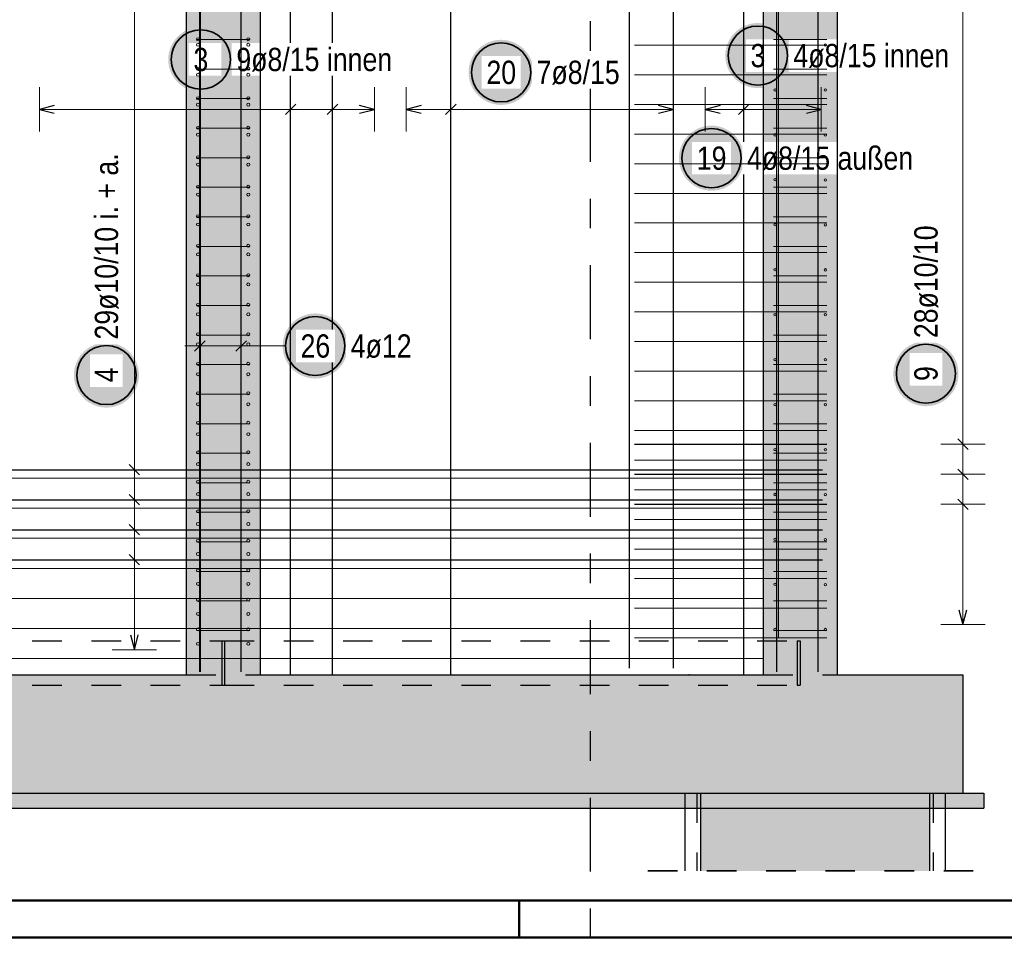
# Model space of a CAD drawing. Header units: millimetres. Extents: x -4 to 30.7, y -2.9 to 30.7.
# Tile 22 of 39: x 13.8 to 17.1, y 0 to 3.1. Entities that reach past the tile are written whole.
import ezdxf

# ---------------------------------------------------------------- set-up
doc = ezdxf.new("R2010")
doc.units = ezdxf.units.MM
doc.linetypes.add('DASHDOTX2', pattern=[2, 1, -0.5, 0, -0.5])
doc.linetypes.add('HIDDEN', pattern=[0.375, 0.25, -0.125])
for name, color, linetype, lineweight in [('Achsen', 7, 'Continuous', 20), ('Geschnittene Kanten', 7, 'Continuous', 20), ('nplo Bewehrung', 7, 'Continuous', 20), ('Schraffuren', 7, 'Continuous', 20)]:
    doc.layers.add(name, color=color, linetype=linetype, lineweight=lineweight)
doc.styles.add('Arial Narrow', font='ARIALN.TTF')

msp = doc.modelspace()

# ---------------------------------------------------------------- hatches: boundary and pattern name
at = {"lineweight": 25, "true_color": 0xcef2bf}
for points in [[(14.600077, 0.888135), (14.600077, 4.289473), (14.350077, 4.289473), (14.350077, 0.888135)], [(16.300085, 0.888135), (16.550085, 0.888135), (16.550085, 4.289437), (16.300085, 4.289437)], [(12.100079, 0.488135), (16.975084, 0.488135), (16.975084, 0.888135), (12.10008, 0.888135)]]:
    msp.add_hatch(color=254, dxfattribs=at).paths.add_polyline_path(points)
at = {"lineweight": 25, "true_color": 0xffffff}
for points in [[(14.509596, 2.968623), (14.509529, 2.972462), (14.509328, 2.976296), (14.508993, 2.980121), (14.508525, 2.983932), (14.507924, 2.987724), (14.507192, 2.991493), (14.506328, 2.995234), (14.505334, 2.998943), (14.504212, 3.002615), (14.502962, 3.006245), (14.501586, 3.00983), (14.500086, 3.013364), (14.498463, 3.016844), (14.49672, 3.020265), (14.494858, 3.023623), (14.492881, 3.026914), (14.49079, 3.030134), (14.488587, 3.033279), (14.486277, 3.036346), (14.48386, 3.03933), (14.481342, 3.042227), (14.478723, 3.045035), (14.476008, 3.04775), (14.4732, 3.050369), (14.470302, 3.052888), (14.467318, 3.055304), (14.464252, 3.057615), (14.461107, 3.059817), (14.457887, 3.061908), (14.454596, 3.063886), (14.451237, 3.065747), (14.447816, 3.06749), (14.444337, 3.069113), (14.440802, 3.070613), (14.437218, 3.071989), (14.433587, 3.073239), (14.429916, 3.074362), (14.426207, 3.075356), (14.422466, 3.076219), (14.418697, 3.076952), (14.414905, 3.077553), (14.411094, 3.07802), (14.407269, 3.078355), (14.403435, 3.078556), (14.399596, 3.078623), (14.395757, 3.078556), (14.391922, 3.078355), (14.388097, 3.07802), (14.384287, 3.077553), (14.380494, 3.076952), (14.376725, 3.076219), (14.372984, 3.075356), (14.369275, 3.074362), (14.365604, 3.073239), (14.361973, 3.071989), (14.358389, 3.070613), (14.354855, 3.069113), (14.351375, 3.06749), (14.347954, 3.065747), (14.344596, 3.063886), (14.341304, 3.061908), (14.338084, 3.059817), (14.334939, 3.057615), (14.331873, 3.055304), (14.328889, 3.052888), (14.325991, 3.050369), (14.323183, 3.04775), (14.320468, 3.045035), (14.31785, 3.042227), (14.315331, 3.03933), (14.312914, 3.036346), (14.310604, 3.033279), (14.308401, 3.030134), (14.30631, 3.026914), (14.304333, 3.023623), (14.302471, 3.020265), (14.300728, 3.016844), (14.299106, 3.013364), (14.297605, 3.00983), (14.296229, 3.006245), (14.294979, 3.002615), (14.293857, 2.998943), (14.292863, 2.995234), (14.291999, 2.991493), (14.291267, 2.987724), (14.290666, 2.983932), (14.290198, 2.980121), (14.289864, 2.976296), (14.289663, 2.972462), (14.289596, 2.968623), (14.289663, 2.964784), (14.289864, 2.96095), (14.290198, 2.957125), (14.290666, 2.953314), (14.291267, 2.949522), (14.291999, 2.945753), (14.292863, 2.942012), (14.293857, 2.938303), (14.294979, 2.934631), (14.296229, 2.931001), (14.297605, 2.927416), (14.299106, 2.923882), (14.300728, 2.920402), (14.302471, 2.916981), (14.304333, 2.913623), (14.30631, 2.910332), (14.308401, 2.907112), (14.310604, 2.903967), (14.312914, 2.9009), (14.315331, 2.897916), (14.31785, 2.895019), (14.320468, 2.892211), (14.323183, 2.889496), (14.325991, 2.886877), (14.328889, 2.884358), (14.331873, 2.881942), (14.334939, 2.879631), (14.338084, 2.877429), (14.341304, 2.875338), (14.344596, 2.87336), (14.347954, 2.871499), (14.351375, 2.869756), (14.354855, 2.868133), (14.358389, 2.866633), (14.361973, 2.865257), (14.365604, 2.864007), (14.369275, 2.862884), (14.372984, 2.861891), (14.376725, 2.861027), (14.380494, 2.860294), (14.384287, 2.859694), (14.388097, 2.859226), (14.391922, 2.858891), (14.395757, 2.85869), (14.399596, 2.858623), (14.403435, 2.85869), (14.407269, 2.858891), (14.411094, 2.859226), (14.414905, 2.859694), (14.418697, 2.860294), (14.422466, 2.861027), (14.426207, 2.861891), (14.429916, 2.862884), (14.433587, 2.864007), (14.437218, 2.865257), (14.440802, 2.866633), (14.444337, 2.868133), (14.447816, 2.869756), (14.451237, 2.871499), (14.454596, 2.87336), (14.457887, 2.875338), (14.461107, 2.877429), (14.464252, 2.879631), (14.467318, 2.881942), (14.470302, 2.884358), (14.4732, 2.886877), (14.476008, 2.889496), (14.478723, 2.892211), (14.481342, 2.895019), (14.48386, 2.897916), (14.486277, 2.9009), (14.488587, 2.903967), (14.49079, 2.907112), (14.492881, 2.910332), (14.494858, 2.913623), (14.49672, 2.916981), (14.498463, 2.920402), (14.500086, 2.923882), (14.501586, 2.927416), (14.502962, 2.931001), (14.504212, 2.934631), (14.505334, 2.938303), (14.506328, 2.942012), (14.507192, 2.945753), (14.507924, 2.949522), (14.508525, 2.953314), (14.508993, 2.957125), (14.509328, 2.96095)], [(16.392016, 2.981687), (16.391949, 2.985526), (16.391748, 2.98936), (16.391413, 2.993185), (16.390946, 2.996996), (16.390345, 3.000788), (16.389612, 3.004557), (16.388749, 3.008299), (16.387755, 3.012007), (16.386632, 3.015679), (16.385382, 3.019309), (16.384006, 3.022894), (16.382506, 3.026428), (16.380883, 3.029908), (16.37914, 3.033329), (16.377279, 3.036687), (16.375301, 3.039978), (16.37321, 3.043198), (16.371008, 3.046344), (16.368697, 3.04941), (16.366281, 3.052394), (16.363762, 3.055292), (16.361143, 3.0581), (16.358428, 3.060815), (16.35562, 3.063433), (16.352723, 3.065952), (16.349739, 3.068368), (16.346672, 3.070679), (16.343527, 3.072881), (16.340307, 3.074972), (16.337016, 3.07695), (16.333658, 3.078811), (16.330237, 3.080555), (16.326757, 3.082177), (16.323223, 3.083677), (16.319638, 3.085053), (16.316008, 3.086303), (16.312336, 3.087426), (16.308627, 3.08842), (16.304886, 3.089283), (16.301117, 3.090016), (16.297325, 3.090617), (16.293514, 3.091085), (16.289689, 3.091419), (16.285855, 3.09162), (16.282016, 3.091687), (16.278177, 3.09162), (16.274343, 3.091419), (16.270518, 3.091085), (16.266707, 3.090617), (16.262915, 3.090016), (16.259146, 3.089283), (16.255405, 3.08842), (16.251696, 3.087426), (16.248024, 3.086303), (16.244394, 3.085053), (16.240809, 3.083677), (16.237275, 3.082177), (16.233795, 3.080555), (16.230374, 3.078811), (16.227016, 3.07695), (16.223725, 3.074972), (16.220505, 3.072881), (16.21736, 3.070679), (16.214293, 3.068368), (16.211309, 3.065952), (16.208412, 3.063433), (16.205604, 3.060815), (16.202889, 3.0581), (16.20027, 3.055292), (16.197751, 3.052394), (16.195335, 3.04941), (16.193024, 3.046344), (16.190822, 3.043198), (16.188731, 3.039978), (16.186753, 3.036687), (16.184892, 3.033329), (16.183149, 3.029908), (16.181526, 3.026428), (16.180026, 3.022894), (16.17865, 3.019309), (16.1774, 3.015679), (16.176277, 3.012007), (16.175284, 3.008299), (16.17442, 3.004557), (16.173687, 3.000788), (16.173087, 2.996996), (16.172619, 2.993185), (16.172284, 2.98936), (16.172083, 2.985526), (16.172016, 2.981687), (16.172083, 2.977848), (16.172284, 2.974014), (16.172619, 2.970189), (16.173087, 2.966378), (16.173687, 2.962586), (16.17442, 2.958817), (16.175284, 2.955076), (16.176277, 2.951367), (16.1774, 2.947695), (16.17865, 2.944065), (16.180026, 2.94048), (16.181526, 2.936946), (16.183149, 2.933466), (16.184892, 2.930045), (16.186753, 2.926687), (16.188731, 2.923396), (16.190822, 2.920176), (16.193024, 2.917031), (16.195335, 2.913964), (16.197751, 2.910981), (16.20027, 2.908083), (16.202889, 2.905275), (16.205604, 2.90256), (16.208412, 2.899941), (16.211309, 2.897422), (16.214293, 2.895006), (16.21736, 2.892695), (16.220505, 2.890493), (16.223725, 2.888402), (16.227016, 2.886424), (16.230374, 2.884563), (16.233795, 2.88282), (16.237275, 2.881197), (16.240809, 2.879697), (16.244394, 2.878321), (16.248024, 2.877071), (16.251696, 2.875948), (16.255405, 2.874955), (16.259146, 2.874091), (16.262915, 2.873358), (16.266707, 2.872758), (16.270518, 2.87229), (16.274343, 2.871955), (16.278177, 2.871754), (16.282016, 2.871687), (16.285855, 2.871754), (16.289689, 2.871955), (16.293514, 2.87229), (16.297325, 2.872758), (16.301117, 2.873358), (16.304886, 2.874091), (16.308627, 2.874955), (16.312336, 2.875948), (16.316008, 2.877071), (16.319638, 2.878321), (16.323223, 2.879697), (16.326757, 2.881197), (16.330237, 2.88282), (16.333658, 2.884563), (16.337016, 2.886424), (16.340307, 2.888402), (16.343527, 2.890493), (16.346672, 2.892695), (16.349739, 2.895006), (16.352723, 2.897422), (16.35562, 2.899941), (16.358428, 2.90256), (16.361143, 2.905275), (16.363762, 2.908083), (16.366281, 2.910981), (16.368697, 2.913964), (16.371008, 2.917031), (16.37321, 2.920176), (16.375301, 2.923396), (16.377279, 2.926687), (16.37914, 2.930045), (16.380883, 2.933466), (16.382506, 2.936946), (16.384006, 2.94048), (16.385382, 2.944065), (16.386632, 2.947695), (16.387755, 2.951367), (16.388749, 2.955076), (16.389612, 2.958817), (16.390345, 2.962586), (16.390946, 2.966378), (16.391413, 2.970189), (16.391748, 2.974014)], [(15.52429, 2.925), (15.524223, 2.928839), (15.524022, 2.932673), (15.523687, 2.936498), (15.523219, 2.940309), (15.522619, 2.944101), (15.521886, 2.94787), (15.521022, 2.951611), (15.520029, 2.95532), (15.518906, 2.958992), (15.517656, 2.962622), (15.51628, 2.966207), (15.51478, 2.969741), (15.513157, 2.973221), (15.511414, 2.976642), (15.509553, 2.98), (15.507575, 2.983291), (15.505484, 2.986511), (15.503282, 2.989656), (15.500971, 2.992723), (15.498555, 2.995707), (15.496036, 2.998604), (15.493417, 3.001412), (15.490702, 3.004127), (15.487894, 3.006746), (15.484996, 3.009265), (15.482013, 3.011681), (15.478946, 3.013992), (15.475801, 3.016194), (15.472581, 3.018285), (15.46929, 3.020263), (15.465932, 3.022124), (15.462511, 3.023867), (15.459031, 3.02549), (15.455497, 3.02699), (15.451912, 3.028366), (15.448282, 3.029616), (15.44461, 3.030739), (15.440901, 3.031733), (15.43716, 3.032596), (15.433391, 3.033329), (15.429599, 3.033929), (15.425788, 3.034397), (15.421963, 3.034732), (15.418129, 3.034933), (15.41429, 3.035), (15.410451, 3.034933), (15.406617, 3.034732), (15.402792, 3.034397), (15.398981, 3.033929), (15.395189, 3.033329), (15.39142, 3.032596), (15.387678, 3.031733), (15.38397, 3.030739), (15.380298, 3.029616), (15.376668, 3.028366), (15.373083, 3.02699), (15.369549, 3.02549), (15.366069, 3.023867), (15.362648, 3.022124), (15.35929, 3.020263), (15.355999, 3.018285), (15.352779, 3.016194), (15.349633, 3.013992), (15.346567, 3.011681), (15.343583, 3.009265), (15.340685, 3.006746), (15.337877, 3.004127), (15.335162, 3.001412), (15.332544, 2.998604), (15.330025, 2.995707), (15.327609, 2.992723), (15.325298, 2.989656), (15.323096, 2.986511), (15.321005, 2.983291), (15.319027, 2.98), (15.317166, 2.976642), (15.315422, 2.973221), (15.3138, 2.969741), (15.3123, 2.966207), (15.310924, 2.962622), (15.309674, 2.958992), (15.308551, 2.95532), (15.307557, 2.951611), (15.306694, 2.94787), (15.305961, 2.944101), (15.30536, 2.940309), (15.304892, 2.936498), (15.304558, 2.932673), (15.304357, 2.928839), (15.30429, 2.925), (15.304357, 2.921161), (15.304558, 2.917327), (15.304892, 2.913502), (15.30536, 2.909691), (15.305961, 2.905899), (15.306694, 2.90213), (15.307557, 2.898389), (15.308551, 2.89468), (15.309674, 2.891008), (15.310924, 2.887378), (15.3123, 2.883793), (15.3138, 2.880259), (15.315422, 2.876779), (15.317166, 2.873358), (15.319027, 2.87), (15.321005, 2.866709), (15.323096, 2.863489), (15.325298, 2.860344), (15.327609, 2.857277), (15.330025, 2.854293), (15.332544, 2.851396), (15.335162, 2.848588), (15.337877, 2.845873), (15.340685, 2.843254), (15.343583, 2.840735), (15.346567, 2.838319), (15.349633, 2.836008), (15.352779, 2.833806), (15.355999, 2.831715), (15.35929, 2.829737), (15.362648, 2.827876), (15.366069, 2.826133), (15.369549, 2.82451), (15.373083, 2.82301), (15.376668, 2.821634), (15.380298, 2.820384), (15.38397, 2.819261), (15.387678, 2.818267), (15.39142, 2.817404), (15.395189, 2.816671), (15.398981, 2.816071), (15.402792, 2.815603), (15.406617, 2.815268), (15.410451, 2.815067), (15.41429, 2.815), (15.418129, 2.815067), (15.421963, 2.815268), (15.425788, 2.815603), (15.429599, 2.816071), (15.433391, 2.816671), (15.43716, 2.817404), (15.440901, 2.818267), (15.44461, 2.819261), (15.448282, 2.820384), (15.451912, 2.821634), (15.455497, 2.82301), (15.459031, 2.82451), (15.462511, 2.826133), (15.465932, 2.827876), (15.46929, 2.829737), (15.472581, 2.831715), (15.475801, 2.833806), (15.478946, 2.836008), (15.482013, 2.838319), (15.484996, 2.840735), (15.487894, 2.843254), (15.490702, 2.845873), (15.493417, 2.848588), (15.496036, 2.851396), (15.498555, 2.854293), (15.500971, 2.857277), (15.503282, 2.860344), (15.505484, 2.863489), (15.507575, 2.866709), (15.509553, 2.87), (15.511414, 2.873358), (15.513157, 2.876779), (15.51478, 2.880259), (15.51628, 2.883793), (15.517656, 2.887378), (15.518906, 2.891008), (15.520029, 2.89468), (15.521022, 2.898389), (15.521886, 2.90213), (15.522619, 2.905899), (15.523219, 2.909691), (15.523687, 2.913502), (15.524022, 2.917327)], [(14.896225, 2), (14.896158, 2.003839), (14.895957, 2.007673), (14.895622, 2.011498), (14.895154, 2.015309), (14.894554, 2.019101), (14.893821, 2.02287), (14.892957, 2.026611), (14.891964, 2.03032), (14.890841, 2.033992), (14.889591, 2.037622), (14.888215, 2.041207), (14.886715, 2.044741), (14.885092, 2.048221), (14.883349, 2.051642), (14.881488, 2.055), (14.87951, 2.058291), (14.877419, 2.061511), (14.875217, 2.064656), (14.872906, 2.067723), (14.87049, 2.070707), (14.867971, 2.073604), (14.865352, 2.076412), (14.862637, 2.079127), (14.859829, 2.081746), (14.856931, 2.084265), (14.853948, 2.086681), (14.850881, 2.088992), (14.847736, 2.091194), (14.844516, 2.093285), (14.841225, 2.095263), (14.837867, 2.097124), (14.834446, 2.098867), (14.830966, 2.10049), (14.827432, 2.10199), (14.823847, 2.103366), (14.820217, 2.104616), (14.816545, 2.105739), (14.812836, 2.106733), (14.809095, 2.107596), (14.805326, 2.108329), (14.801534, 2.108929), (14.797723, 2.109397), (14.793898, 2.109732), (14.790064, 2.109933), (14.786225, 2.11), (14.782386, 2.109933), (14.778552, 2.109732), (14.774727, 2.109397), (14.770916, 2.108929), (14.767124, 2.108329), (14.763355, 2.107596), (14.759613, 2.106733), (14.755905, 2.105739), (14.752233, 2.104616), (14.748603, 2.103366), (14.745018, 2.10199), (14.741484, 2.10049), (14.738004, 2.098867), (14.734583, 2.097124), (14.731225, 2.095263), (14.727934, 2.093285), (14.724714, 2.091194), (14.721568, 2.088992), (14.718502, 2.086681), (14.715518, 2.084265), (14.71262, 2.081746), (14.709812, 2.079127), (14.707097, 2.076412), (14.704479, 2.073604), (14.70196, 2.070707), (14.699544, 2.067723), (14.697233, 2.064656), (14.695031, 2.061511), (14.69294, 2.058291), (14.690962, 2.055), (14.689101, 2.051642), (14.687357, 2.048221), (14.685735, 2.044741), (14.684235, 2.041207), (14.682859, 2.037622), (14.681609, 2.033992), (14.680486, 2.03032), (14.679492, 2.026611), (14.678629, 2.02287), (14.677896, 2.019101), (14.677295, 2.015309), (14.676827, 2.011498), (14.676493, 2.007673), (14.676292, 2.003839), (14.676225, 2), (14.676292, 1.996161), (14.676493, 1.992327), (14.676827, 1.988502), (14.677295, 1.984691), (14.677896, 1.980899), (14.678629, 1.97713), (14.679492, 1.973389), (14.680486, 1.96968), (14.681609, 1.966008), (14.682859, 1.962378), (14.684235, 1.958793), (14.685735, 1.955259), (14.687357, 1.951779), (14.689101, 1.948358), (14.690962, 1.945), (14.69294, 1.941709), (14.695031, 1.938489), (14.697233, 1.935344), (14.699544, 1.932277), (14.70196, 1.929293), (14.704479, 1.926396), (14.707097, 1.923588), (14.709812, 1.920873), (14.71262, 1.918254), (14.715518, 1.915735), (14.718502, 1.913319), (14.721568, 1.911008), (14.724714, 1.908806), (14.727934, 1.906715), (14.731225, 1.904737), (14.734583, 1.902876), (14.738004, 1.901133), (14.741484, 1.89951), (14.745018, 1.89801), (14.748603, 1.896634), (14.752233, 1.895384), (14.755905, 1.894261), (14.759613, 1.893267), (14.763355, 1.892404), (14.767124, 1.891671), (14.770916, 1.891071), (14.774727, 1.890603), (14.778552, 1.890268), (14.782386, 1.890067), (14.786225, 1.89), (14.790064, 1.890067), (14.793898, 1.890268), (14.797723, 1.890603), (14.801534, 1.891071), (14.805326, 1.891671), (14.809095, 1.892404), (14.812836, 1.893267), (14.816545, 1.894261), (14.820217, 1.895384), (14.823847, 1.896634), (14.827432, 1.89801), (14.830966, 1.89951), (14.834446, 1.901133), (14.837867, 1.902876), (14.841225, 1.904737), (14.844516, 1.906715), (14.847736, 1.908806), (14.850881, 1.911008), (14.853948, 1.913319), (14.856931, 1.915735), (14.859829, 1.918254), (14.862637, 1.920873), (14.865352, 1.923588), (14.867971, 1.926396), (14.87049, 1.929293), (14.872906, 1.932277), (14.875217, 1.935344), (14.877419, 1.938489), (14.87951, 1.941709), (14.881488, 1.945), (14.883349, 1.948358), (14.885092, 1.951779), (14.886715, 1.955259), (14.888215, 1.958793), (14.889591, 1.962378), (14.890841, 1.966008), (14.891964, 1.96968), (14.892957, 1.973389), (14.893821, 1.97713), (14.894554, 1.980899), (14.895154, 1.984691), (14.895622, 1.988502), (14.895957, 1.992327)], [(14.190678, 1.901735), (14.190611, 1.905574), (14.19041, 1.909408), (14.190075, 1.913233), (14.189607, 1.917044), (14.189006, 1.920836), (14.188274, 1.924605), (14.18741, 1.928346), (14.186416, 1.932055), (14.185294, 1.935727), (14.184044, 1.939357), (14.182668, 1.942942), (14.181168, 1.946476), (14.179545, 1.949956), (14.177802, 1.953377), (14.17594, 1.956735), (14.173963, 1.960026), (14.171872, 1.963246), (14.169669, 1.966391), (14.167359, 1.969458), (14.164942, 1.972442), (14.162424, 1.975339), (14.159805, 1.978148), (14.15709, 1.980862), (14.154282, 1.983481), (14.151384, 1.986), (14.1484, 1.988416), (14.145334, 1.990727), (14.142189, 1.992929), (14.138969, 1.99502), (14.135678, 1.996998), (14.132319, 1.998859), (14.128898, 2.000602), (14.125419, 2.002225), (14.121884, 2.003725), (14.1183, 2.005101), (14.114669, 2.006351), (14.110998, 2.007474), (14.107289, 2.008468), (14.103548, 2.009331), (14.099779, 2.010064), (14.095987, 2.010665), (14.092176, 2.011132), (14.088351, 2.011467), (14.084517, 2.011668), (14.080678, 2.011735), (14.076839, 2.011668), (14.073004, 2.011467), (14.069179, 2.011132), (14.065369, 2.010665), (14.061576, 2.010064), (14.057807, 2.009331), (14.054066, 2.008468), (14.050357, 2.007474), (14.046686, 2.006351), (14.043055, 2.005101), (14.039471, 2.003725), (14.035937, 2.002225), (14.032457, 2.000602), (14.029036, 1.998859), (14.025678, 1.996998), (14.022386, 1.99502), (14.019166, 1.992929), (14.016021, 1.990727), (14.012955, 1.988416), (14.009971, 1.986), (14.007073, 1.983481), (14.004265, 1.980862), (14.00155, 1.978148), (13.998932, 1.975339), (13.996413, 1.972442), (13.993996, 1.969458), (13.991686, 1.966391), (13.989483, 1.963246), (13.987392, 1.960026), (13.985415, 1.956735), (13.983553, 1.953377), (13.98181, 1.949956), (13.980188, 1.946476), (13.978687, 1.942942), (13.977311, 1.939357), (13.976061, 1.935727), (13.974939, 1.932055), (13.973945, 1.928346), (13.973081, 1.924605), (13.972349, 1.920836), (13.971748, 1.917044), (13.97128, 1.913233), (13.970946, 1.909408), (13.970745, 1.905574), (13.970678, 1.901735), (13.970745, 1.897896), (13.970946, 1.894062), (13.97128, 1.890237), (13.971748, 1.886426), (13.972349, 1.882634), (13.973081, 1.878865), (13.973945, 1.875124), (13.974939, 1.871415), (13.976061, 1.867743), (13.977311, 1.864113), (13.978687, 1.860528), (13.980188, 1.856994), (13.98181, 1.853514), (13.983553, 1.850093), (13.985415, 1.846735), (13.987392, 1.843444), (13.989483, 1.840224), (13.991686, 1.837079), (13.993996, 1.834012), (13.996413, 1.831028), (13.998932, 1.828131), (14.00155, 1.825323), (14.004265, 1.822608), (14.007073, 1.819989), (14.009971, 1.81747), (14.012955, 1.815054), (14.016021, 1.812743), (14.019166, 1.810541), (14.022386, 1.80845), (14.025678, 1.806472), (14.029036, 1.804611), (14.032457, 1.802868), (14.035937, 1.801245), (14.039471, 1.799745), (14.043055, 1.798369), (14.046686, 1.797119), (14.050357, 1.795996), (14.054066, 1.795003), (14.057807, 1.794139), (14.061576, 1.793406), (14.065369, 1.792806), (14.069179, 1.792338), (14.073004, 1.792003), (14.076839, 1.791802), (14.080678, 1.791735), (14.084517, 1.791802), (14.088351, 1.792003), (14.092176, 1.792338), (14.095987, 1.792806), (14.099779, 1.793406), (14.103548, 1.794139), (14.107289, 1.795003), (14.110998, 1.795996), (14.114669, 1.797119), (14.1183, 1.798369), (14.121884, 1.799745), (14.125419, 1.801245), (14.128898, 1.802868), (14.132319, 1.804611), (14.135678, 1.806472), (14.138969, 1.80845), (14.142189, 1.810541), (14.145334, 1.812743), (14.1484, 1.815054), (14.151384, 1.81747), (14.154282, 1.819989), (14.15709, 1.822608), (14.159805, 1.825323), (14.162424, 1.828131), (14.164942, 1.831028), (14.167359, 1.834012), (14.169669, 1.837079), (14.171872, 1.840224), (14.173963, 1.843444), (14.17594, 1.846735), (14.177802, 1.850093), (14.179545, 1.853514), (14.181168, 1.856994), (14.182668, 1.860528), (14.184044, 1.864113), (14.185294, 1.867743), (14.186416, 1.871415), (14.18741, 1.875124), (14.188274, 1.878865), (14.189006, 1.882634), (14.189607, 1.886426), (14.190075, 1.890237), (14.19041, 1.894062)], [(16.96, 1.906443), (16.959933, 1.910282), (16.959732, 1.914116), (16.959397, 1.917941), (16.958929, 1.921752), (16.958329, 1.925544), (16.957596, 1.929313), (16.956733, 1.933054), (16.955739, 1.936763), (16.954616, 1.940435), (16.953366, 1.944065), (16.95199, 1.94765), (16.95049, 1.951184), (16.948867, 1.954664), (16.947124, 1.958085), (16.945263, 1.961443), (16.943285, 1.964734), (16.941194, 1.967954), (16.938992, 1.971099), (16.936681, 1.974166), (16.934265, 1.97715), (16.931746, 1.980047), (16.929127, 1.982855), (16.926412, 1.98557), (16.923604, 1.988189), (16.920707, 1.990708), (16.917723, 1.993124), (16.914656, 1.995435), (16.911511, 1.997637), (16.908291, 1.999728), (16.905, 2.001706), (16.901642, 2.003567), (16.898221, 2.00531), (16.894741, 2.006933), (16.891207, 2.008433), (16.887622, 2.009809), (16.883992, 2.011059), (16.88032, 2.012182), (16.876611, 2.013175), (16.87287, 2.014039), (16.869101, 2.014772), (16.865309, 2.015372), (16.861498, 2.01584), (16.857673, 2.016175), (16.853839, 2.016376), (16.85, 2.016443), (16.846161, 2.016376), (16.842327, 2.016175), (16.838502, 2.01584), (16.834691, 2.015372), (16.830899, 2.014772), (16.82713, 2.014039), (16.823389, 2.013175), (16.81968, 2.012182), (16.816008, 2.011059), (16.812378, 2.009809), (16.808793, 2.008433), (16.805259, 2.006933), (16.801779, 2.00531), (16.798358, 2.003567), (16.795, 2.001706), (16.791709, 1.999728), (16.788489, 1.997637), (16.785344, 1.995435), (16.782277, 1.993124), (16.779293, 1.990708), (16.776396, 1.988189), (16.773588, 1.98557), (16.770873, 1.982855), (16.768254, 1.980047), (16.765735, 1.97715), (16.763319, 1.974166), (16.761008, 1.971099), (16.758806, 1.967954), (16.756715, 1.964734), (16.754737, 1.961443), (16.752876, 1.958085), (16.751133, 1.954664), (16.74951, 1.951184), (16.74801, 1.94765), (16.746634, 1.944065), (16.745384, 1.940435), (16.744261, 1.936763), (16.743267, 1.933054), (16.742404, 1.929313), (16.741671, 1.925544), (16.741071, 1.921752), (16.740603, 1.917941), (16.740268, 1.914116), (16.740067, 1.910282), (16.74, 1.906443), (16.740067, 1.902604), (16.740268, 1.89877), (16.740603, 1.894945), (16.741071, 1.891134), (16.741671, 1.887342), (16.742404, 1.883573), (16.743267, 1.879832), (16.744261, 1.876123), (16.745384, 1.872451), (16.746634, 1.868821), (16.74801, 1.865236), (16.74951, 1.861702), (16.751133, 1.858222), (16.752876, 1.854801), (16.754737, 1.851443), (16.756715, 1.848152), (16.758806, 1.844932), (16.761008, 1.841787), (16.763319, 1.83872), (16.765735, 1.835736), (16.768254, 1.832839), (16.770873, 1.830031), (16.773588, 1.827316), (16.776396, 1.824697), (16.779293, 1.822178), (16.782277, 1.819762), (16.785344, 1.817451), (16.788489, 1.815249), (16.791709, 1.813158), (16.795, 1.81118), (16.798358, 1.809319), (16.801779, 1.807576), (16.805259, 1.805953), (16.808793, 1.804453), (16.812378, 1.803077), (16.816008, 1.801827), (16.81968, 1.800704), (16.823389, 1.79971), (16.82713, 1.798847), (16.830899, 1.798114), (16.834691, 1.797513), (16.838502, 1.797046), (16.842327, 1.796711), (16.846161, 1.79651), (16.85, 1.796443), (16.853839, 1.79651), (16.857673, 1.796711), (16.861498, 1.797046), (16.865309, 1.797513), (16.869101, 1.798114), (16.87287, 1.798847), (16.876611, 1.79971), (16.88032, 1.800704), (16.883992, 1.801827), (16.887622, 1.803077), (16.891207, 1.804453), (16.894741, 1.805953), (16.898221, 1.807576), (16.901642, 1.809319), (16.905, 1.81118), (16.908291, 1.813158), (16.911511, 1.815249), (16.914656, 1.817451), (16.917723, 1.819762), (16.920707, 1.822178), (16.923604, 1.824697), (16.926412, 1.827316), (16.929127, 1.830031), (16.931746, 1.832839), (16.934265, 1.835736), (16.936681, 1.83872), (16.938992, 1.841787), (16.941194, 1.844932), (16.943285, 1.848152), (16.945263, 1.851443), (16.947124, 1.854801), (16.948867, 1.858222), (16.95049, 1.861702), (16.95199, 1.865236), (16.953366, 1.868821), (16.954616, 1.872451), (16.955739, 1.876123), (16.956733, 1.879832), (16.957596, 1.883573), (16.958329, 1.887342), (16.958929, 1.891134), (16.959397, 1.894945), (16.959732, 1.89877)]]:
    msp.add_hatch(color=7, dxfattribs=at).paths.add_polyline_path(points)
at = {"lineweight": 0, "true_color": 0xffffff}
msp.add_hatch(color=7, dxfattribs=at).paths.add_polyline_path([(16.235193, 2.634982), (16.235126, 2.638821), (16.234925, 2.642655), (16.234591, 2.64648), (16.234123, 2.650291), (16.233522, 2.654083), (16.232789, 2.657852), (16.231926, 2.661594), (16.230932, 2.665302), (16.229809, 2.668974), (16.228559, 2.672604), (16.227183, 2.676189), (16.225683, 2.679723), (16.22406, 2.683203), (16.222317, 2.686624), (16.220456, 2.689982), (16.218478, 2.693273), (16.216387, 2.696493), (16.214185, 2.699639), (16.211874, 2.702705), (16.209458, 2.705689), (16.206939, 2.708587), (16.20432, 2.711395), (16.201606, 2.71411), (16.198797, 2.716728), (16.1959, 2.719247), (16.192916, 2.721663), (16.189849, 2.723974), (16.186704, 2.726176), (16.183484, 2.728267), (16.180193, 2.730245), (16.176835, 2.732106), (16.173414, 2.733849), (16.169934, 2.735472), (16.1664, 2.736972), (16.162815, 2.738348), (16.159185, 2.739598), (16.155513, 2.740721), (16.151805, 2.741715), (16.148063, 2.742578), (16.144294, 2.743311), (16.140502, 2.743912), (16.136691, 2.74438), (16.132866, 2.744714), (16.129032, 2.744915), (16.125193, 2.744982), (16.121354, 2.744915), (16.11752, 2.744714), (16.113695, 2.74438), (16.109884, 2.743912), (16.106092, 2.743311), (16.102323, 2.742578), (16.098582, 2.741715), (16.094873, 2.740721), (16.091201, 2.739598), (16.087571, 2.738348), (16.083986, 2.736972), (16.080452, 2.735472), (16.076972, 2.733849), (16.073551, 2.732106), (16.070193, 2.730245), (16.066902, 2.728267), (16.063682, 2.726176), (16.060537, 2.723974), (16.05747, 2.721663), (16.054486, 2.719247), (16.051589, 2.716728), (16.048781, 2.71411), (16.046066, 2.711395), (16.043447, 2.708587), (16.040928, 2.705689), (16.038512, 2.702705), (16.036201, 2.699639), (16.033999, 2.696493), (16.031908, 2.693273), (16.02993, 2.689982), (16.028069, 2.686624), (16.026326, 2.683203), (16.024703, 2.679723), (16.023203, 2.676189), (16.021827, 2.672604), (16.020577, 2.668974), (16.019454, 2.665302), (16.018461, 2.661594), (16.017597, 2.657852), (16.016864, 2.654083), (16.016264, 2.650291), (16.015796, 2.64648), (16.015461, 2.642655), (16.01526, 2.638821), (16.015193, 2.634982), (16.01526, 2.631143), (16.015461, 2.627309), (16.015796, 2.623484), (16.016264, 2.619673), (16.016864, 2.615881), (16.017597, 2.612112), (16.018461, 2.608371), (16.019454, 2.604662), (16.020577, 2.60099), (16.021827, 2.59736), (16.023203, 2.593775), (16.024703, 2.590241), (16.026326, 2.586761), (16.028069, 2.58334), (16.02993, 2.579982), (16.031908, 2.576691), (16.033999, 2.573471), (16.036201, 2.570326), (16.038512, 2.567259), (16.040928, 2.564276), (16.043447, 2.561378), (16.046066, 2.55857), (16.048781, 2.555855), (16.051589, 2.553236), (16.054486, 2.550717), (16.05747, 2.548301), (16.060537, 2.54599), (16.063682, 2.543788), (16.066902, 2.541697), (16.070193, 2.539719), (16.073551, 2.537858), (16.076972, 2.536115), (16.080452, 2.534492), (16.083986, 2.532992), (16.087571, 2.531616), (16.091201, 2.530366), (16.094873, 2.529243), (16.098582, 2.52825), (16.102323, 2.527386), (16.106092, 2.526653), (16.109884, 2.526053), (16.113695, 2.525585), (16.11752, 2.52525), (16.121354, 2.525049), (16.125193, 2.524982), (16.129032, 2.525049), (16.132866, 2.52525), (16.136691, 2.525585), (16.140502, 2.526053), (16.144294, 2.526653), (16.148063, 2.527386), (16.151805, 2.52825), (16.155513, 2.529243), (16.159185, 2.530366), (16.162815, 2.531616), (16.1664, 2.532992), (16.169934, 2.534492), (16.173414, 2.536115), (16.176835, 2.537858), (16.180193, 2.539719), (16.183484, 2.541697), (16.186704, 2.543788), (16.189849, 2.54599), (16.192916, 2.548301), (16.1959, 2.550717), (16.198797, 2.553236), (16.201606, 2.555855), (16.20432, 2.55857), (16.206939, 2.561378), (16.209458, 2.564276), (16.211874, 2.567259), (16.214185, 2.570326), (16.216387, 2.573471), (16.218478, 2.576691), (16.220456, 2.579982), (16.222317, 2.58334), (16.22406, 2.586761), (16.225683, 2.590241), (16.227183, 2.593775), (16.228559, 2.59736), (16.229809, 2.60099), (16.230932, 2.604662), (16.231926, 2.608371), (16.232789, 2.612112), (16.233522, 2.615881), (16.234123, 2.619673), (16.234591, 2.623484), (16.234925, 2.627309)])
at = {"layer": 'Schraffuren', "lineweight": 25, "true_color": 0xff0000}
for points in [[(14.470077, 0.853135), (14.480077, 0.853135), (14.480077, 1.003135), (14.470077, 1.003135)], [(16.415085, 0.853135), (16.425085, 0.853135), (16.425085, 1.003135), (16.415085, 1.003135)]]:
    msp.add_hatch(color=1, dxfattribs=at).paths.add_polyline_path(points)
at = {"layer": 'Schraffuren', "lineweight": 25, "true_color": 0xeaffea}
for points in [[(16.088647, 0.438135), (16.088647, 0.488135), (13.385842, 0.488135), (13.385842, 0.438135)], [(16.861523, 0.438135), (17.045795, 0.438135), (17.045795, 0.488135), (16.861523, 0.488135)]]:
    msp.add_hatch(color=7, dxfattribs=at).paths.add_polyline_path(points)
at = {"layer": 'Schraffuren', "lineweight": 25, "true_color": 0xd7ffd7}
msp.add_hatch(color=254, dxfattribs=at).paths.add_polyline_path([(16.088647, 0.225754), (16.861523, 0.225754), (16.861523, 0.488135), (16.088647, 0.488135)])

# ---------------------------------------------------------------- linework, layer by layer
at = {"color": 3, "linetype": 'Continuous', "lineweight": 25}
for p, q in [((14.703068, 0.888135), (14.703068, 4.238135)), ((14.844572, 0.888135), (14.844572, 4.238135)), ((16.234745, 0.888135), (16.234745, 4.238135)), ((15.244411, 0.888135), (15.244411, 3.818135)), ((15.847413, 3.823135), (15.847413, 0.911135)), ((15.996077, 3.823135), (15.996077, 0.911135)), ((13.904043, 2.813397), (13.854043, 2.8)), ((13.854043, 2.8), (13.904043, 2.786603)), ((14.720746, 2.817678), (14.685391, 2.782322)), ((14.86225, 2.817678), (14.826895, 2.782322)), ((14.986077, 2.8), (14.936077, 2.813397)), ((14.936077, 2.786603), (14.986077, 2.8)), ((15.144077, 2.813397), (15.094077, 2.8)), ((15.094077, 2.8), (15.144077, 2.786603)), ((15.262088, 2.817678), (15.226733, 2.782322)), ((15.996077, 2.8), (15.946077, 2.813397)), ((15.946077, 2.786603), (15.996077, 2.8)), ((16.154078, 2.813397), (16.104078, 2.8)), ((16.104078, 2.8), (16.154078, 2.786603)), ((16.252422, 2.817678), (16.217067, 2.782322)), ((16.496078, 2.8), (16.446078, 2.813397)), ((16.446078, 2.786603), (16.496078, 2.8)), ((14.3784, 1.982322), (14.413755, 2.017678)), ((14.3784, 1.982322), (14.413755, 2.017678)), ((14.5184, 1.982322), (14.553755, 2.017678)), ((14.5184, 1.982322), (14.553755, 2.017678)), ((15.865085, 1.668137), (16.515085, 1.668137)), ((16.992678, 1.650459), (16.957322, 1.685815)), ((14.192648, 1.564031), (14.157292, 1.599386)), ((12.150085, 1.581708), (16.500085, 1.581708)), ((15.865085, 1.56647), (16.515085, 1.56647)), ((16.992678, 1.548793), (16.957322, 1.584148)), ((14.192648, 1.462602), (14.157292, 1.497958)), ((12.150085, 1.48028), (16.500085, 1.48028)), ((15.865085, 1.464804), (16.515085, 1.464804)), ((16.992678, 1.447126), (16.957322, 1.482481)), ((12.150085, 1.378851), (16.500085, 1.378851)), ((14.192648, 1.361174), (14.157292, 1.396529)), ((12.150085, 1.277423), (16.500085, 1.277423)), ((14.192648, 1.259745), (14.157292, 1.295101)), ((16.961603, 1.108137), (16.975, 1.058137)), ((16.975, 1.058137), (16.988397, 1.108137)), ((14.161573, 1.023138), (14.17497, 0.973138)), ((14.17497, 0.973138), (14.188367, 1.023138)), ((16.035085, 0.438135), (16.035085, 0.225754)), ((16.088647, 0.438135), (16.861523, 0.438135)), ((16.915085, 0.438135), (16.915085, 0.225754))]:
    msp.add_line(p, q, dxfattribs=at)
at = {"color": 5, "linetype": 'Continuous', "lineweight": 18}
for p, q in [((14.17497, 3.813135), (14.17497, 0.973138)), ((13.854043, 2.875), (13.854043, 2.725)), ((14.703068, 2.875), (14.703068, 2.725)), ((14.844572, 2.875), (14.844572, 2.725)), ((14.986077, 2.725), (14.986077, 2.875)), ((15.094077, 2.875), (15.094077, 2.725)), ((15.244411, 2.875), (15.244411, 2.725)), ((15.996077, 2.725), (15.996077, 2.875)), ((16.104078, 2.875), (16.104078, 2.725)), ((16.234745, 2.875), (16.234745, 2.725)), ((16.496078, 2.725), (16.496078, 2.875)), ((13.854043, 2.8), (14.986077, 2.8)), ((15.094077, 2.8), (15.996077, 2.8)), ((16.104078, 2.8), (16.496078, 2.8)), ((14.396077, 1.925), (14.396077, 2.075)), ((14.396077, 1.925), (14.396077, 2.075)), ((14.536077, 1.925), (14.536077, 2.075)), ((14.536077, 1.925), (14.536077, 2.075)), ((14.586077, 2), (14.346077, 2)), ((14.686225, 2), (14.586077, 2)), ((17.05, 1.668137), (16.9, 1.668137)), ((14.24997, 1.581708), (14.09997, 1.581708)), ((17.05, 1.56647), (16.9, 1.56647)), ((14.24997, 1.48028), (14.09997, 1.48028)), ((17.05, 1.464804), (16.9, 1.464804)), ((14.24997, 1.378851), (14.09997, 1.378851)), ((14.24997, 1.277423), (14.09997, 1.277423)), ((16.9, 1.058137), (17.05, 1.058137)), ((14.09997, 0.973138), (14.24997, 0.973138))]:
    msp.add_line(p, q, dxfattribs=at)
at = {"color": 3, "linetype": 'HIDDEN', "lineweight": 25, "ltscale": 0.25}
for p, q in [((12.23008, 1.003135), (14.470077, 1.003135)), ((14.480077, 1.003135), (16.415085, 1.003135)), ((14.350077, 0.888135), (14.600077, 0.888135)), ((16.300085, 0.888135), (16.550085, 0.888135)), ((12.23008, 0.853135), (14.470077, 0.853135)), ((14.480077, 0.853135), (16.415085, 0.853135)), ((16.035085, 0.488135), (16.035085, 0.438135)), ((16.075429, 0.488135), (16.075429, 0.225754)), ((16.874741, 0.488135), (16.874741, 0.225754)), ((16.915085, 0.488135), (16.915085, 0.438135))]:
    msp.add_line(p, q, dxfattribs=at)
at = {"color": 2, "linetype": 'HIDDEN', "lineweight": 35, "ltscale": 0.25}
msp.add_line((15.910085, 0.225754), (17.040085, 0.225754), dxfattribs=at)
at = {"color": 4, "linetype": 'Continuous', "lineweight": 50}
for p, q in [((0.5, 0.125), (29.6, 0.125)), ((0, 0), (29.725, 0))]:
    msp.add_line(p, q, dxfattribs=at)
at = {"color": 4, "linetype": 'Continuous', "lineweight": 50, "ltscale": 0.4}
msp.add_line((15.475, 0), (15.475, 0.125), dxfattribs=at)
at = {"color": 2, "linetype": 'Continuous', "lineweight": 35}
for centre in [(14.399596, 2.968623), (16.282016, 2.981687), (15.41429, 2.925), (16.125193, 2.634982), (14.786225, 2), (14.080678, 1.901735), (16.85, 1.906443)]:
    msp.add_circle(centre, 0.1, dxfattribs=at)
at = {"color": 9, "linetype": 'Continuous', "lineweight": 0}
msp.add_circle((16.050077, 0.888135), 0.00111, dxfattribs=at)
at = {"layer": 'Achsen', "color": 3, "linetype": 'DASHDOTX2', "lineweight": 25, "ltscale": 0.25}
for p, q in [((15.715568, 4.672985), (15.715688, -0.002339)), ((15.715598, 4.672985), (15.715718, -0.002339))]:
    msp.add_line(p, q, dxfattribs=at)
at = {"layer": 'Geschnittene Kanten', "color": 3, "linetype": 'Continuous', "lineweight": 25}
for p, q in [((14.350077, 4.289544), (14.350077, 0.888135)), ((14.470077, 1.003135), (14.480077, 1.003135)), ((14.470077, 1.003135), (14.470077, 0.853135)), ((14.480077, 1.003135), (14.480077, 0.853135)), ((16.415085, 1.003135), (16.425085, 1.003135)), ((16.415085, 1.003135), (16.415085, 0.853135)), ((16.425085, 1.003135), (16.425085, 0.853135)), ((12.35008, 0.888135), (14.350077, 0.888135)), ((14.600077, 0.888135), (16.300085, 0.888135)), ((16.550085, 0.888135), (16.975084, 0.888135)), ((16.975084, 0.888135), (16.975084, 0.488135)), ((14.470077, 0.853135), (14.480077, 0.853135)), ((16.415085, 0.853135), (16.425085, 0.853135)), ((12.100079, 0.488135), (16.975084, 0.488135)), ((16.088647, 0.488135), (16.088647, 0.225754)), ((16.861523, 0.488135), (16.861523, 0.225754)), ((16.975084, 0.488135), (17.045795, 0.488135)), ((17.045795, 0.488135), (17.045795, 0.438135)), ((13.385842, 0.438135), (16.088647, 0.438135)), ((16.861523, 0.438135), (17.045795, 0.438135))]:
    msp.add_line(p, q, dxfattribs=at)
at = {"layer": 'nplo Bewehrung', "color": 9, "linetype": 'Continuous', "lineweight": 0}
for p, q in [((14.385077, 3.035996), (14.565081, 3.035996)), ((14.385077, 2.836209), (14.565081, 2.836209)), ((16.335085, 2.836209), (16.515085, 2.836209)), ((15.865085, 2.816555), (16.515085, 2.816555)), ((14.385077, 2.736316), (14.565081, 2.736316)), ((16.335085, 2.736316), (16.515085, 2.736316)), ((15.865085, 2.716365), (16.515085, 2.716365)), ((14.385077, 2.636423), (14.565081, 2.636423)), ((14.385077, 2.536529), (14.565081, 2.536529)), ((16.335085, 2.536529), (16.515085, 2.536529)), ((15.865085, 2.515986), (16.515085, 2.515986)), ((14.385077, 2.436636), (14.565081, 2.436636)), ((16.335085, 2.436636), (16.515085, 2.436636)), ((15.865085, 2.415796), (16.515085, 2.415796)), ((14.385077, 2.336743), (14.565081, 2.336743)), ((16.335085, 2.336743), (16.515085, 2.336743)), ((15.865085, 2.315606), (16.515085, 2.315606)), ((14.385077, 2.23685), (14.565081, 2.23685)), ((16.335085, 2.23685), (16.515085, 2.23685)), ((15.865085, 2.215416), (16.515085, 2.215416)), ((14.385077, 2.136956), (14.565081, 2.136956)), ((16.335085, 2.136956), (16.515085, 2.136956)), ((15.865085, 2.115226), (16.515085, 2.115226)), ((14.385077, 2.037063), (14.565081, 2.037063)), ((16.335085, 2.037063), (16.515085, 2.037063)), ((15.865085, 2.015036), (16.515085, 2.015036)), ((14.385077, 1.93717), (14.565081, 1.93717)), ((16.335085, 1.93717), (16.515085, 1.93717)), ((15.865085, 1.914846), (16.515085, 1.914846)), ((14.385077, 1.837277), (14.565081, 1.837277)), ((16.335085, 1.837277), (16.515085, 1.837277)), ((15.865085, 1.814656), (16.515085, 1.814656)), ((14.385077, 1.737383), (14.565081, 1.737383)), ((16.335085, 1.737383), (16.515085, 1.737383)), ((15.865085, 1.714466), (16.515085, 1.714466)), ((14.385077, 1.63749), (14.565081, 1.63749)), ((16.335085, 1.63749), (16.515085, 1.63749)), ((15.865085, 1.614276), (16.515085, 1.614276)), ((12.350085, 1.553135), (16.300085, 1.553135)), ((14.385077, 1.537597), (14.565081, 1.537597)), ((16.335085, 1.537597), (16.515085, 1.537597)), ((15.865085, 1.514087), (16.515085, 1.514087)), ((12.350085, 1.451468), (16.300085, 1.451468)), ((14.385077, 1.437704), (14.565081, 1.437704)), ((16.335085, 1.437704), (16.515085, 1.437704)), ((15.865085, 1.413897), (16.515085, 1.413897)), ((12.350085, 1.349802), (16.300085, 1.349802)), ((14.385077, 1.33781), (14.565081, 1.33781)), ((16.335085, 1.33781), (16.515085, 1.33781)), ((15.865085, 1.313707), (16.515085, 1.313707)), ((12.350085, 1.248135), (16.300085, 1.248135)), ((14.385077, 1.237917), (14.565081, 1.237917)), ((16.335085, 1.237917), (16.515085, 1.237917)), ((15.865085, 1.213517), (16.515085, 1.213517)), ((12.350085, 1.146469), (16.300085, 1.146469)), ((14.385077, 1.138024), (14.565081, 1.138024)), ((16.335085, 1.138024), (16.515085, 1.138024)), ((15.865085, 1.113327), (16.515085, 1.113327)), ((12.350085, 1.044802), (16.300085, 1.044802)), ((14.385077, 1.038131), (14.565081, 1.038131)), ((16.335085, 1.038131), (16.515085, 1.038131)), ((15.865085, 1.013137), (16.515085, 1.013137)), ((12.350085, 0.943135), (16.300085, 0.943135))]:
    msp.add_line(p, q, dxfattribs=at)
for centre, radius in [((14.390077, 3.036644), 0.005), ((14.390077, 3.036644), 0.005), ((14.560077, 3.037082), 0.005), ((14.560077, 3.037082), 0.005), ((16.340085, 3.017707), 0.004), ((16.340085, 3.017707), 0.004), ((16.340085, 2.865727), 0.004), ((16.340085, 2.865727), 0.004), ((16.510085, 2.865322), 0.004), ((16.510085, 2.865322), 0.004), ((14.390077, 2.837172), 0.005), ((14.390077, 2.837172), 0.005), ((14.560077, 2.83761), 0.005), ((14.560077, 2.83761), 0.005), ((14.390077, 2.815671), 0.005), ((14.390077, 2.815671), 0.005), ((14.560078, 2.815671), 0.005), ((14.560078, 2.815671), 0.005), ((14.390077, 2.737435), 0.005), ((14.390077, 2.737435), 0.005), ((14.560077, 2.737873), 0.005), ((14.560077, 2.737873), 0.005), ((14.390077, 2.714419), 0.005), ((14.390077, 2.714419), 0.005), ((14.560078, 2.714419), 0.005), ((14.560078, 2.714419), 0.005), ((16.340085, 2.713748), 0.004), ((16.340085, 2.713748), 0.004), ((16.510085, 2.713342), 0.004), ((16.510085, 2.713342), 0.004), ((14.390077, 2.637699), 0.005), ((14.390077, 2.637699), 0.005), ((14.560077, 2.638137), 0.005), ((14.560077, 2.638137), 0.005), ((14.390077, 2.613167), 0.005), ((14.390077, 2.613167), 0.005), ((14.560078, 2.613167), 0.005), ((14.560078, 2.613167), 0.005), ((14.390077, 2.537963), 0.005), ((14.390077, 2.537963), 0.005), ((14.560077, 2.538401), 0.005), ((14.560077, 2.538401), 0.005), ((14.390077, 2.511916), 0.005), ((14.390077, 2.511916), 0.005), ((14.560078, 2.511916), 0.005), ((14.560078, 2.511916), 0.005), ((14.390077, 2.438226), 0.005), ((14.390077, 2.438226), 0.005), ((14.560077, 2.438664), 0.005), ((14.560077, 2.438664), 0.005), ((14.390077, 2.410664), 0.005), ((14.390077, 2.410664), 0.005), ((14.560078, 2.410664), 0.005), ((14.560078, 2.410664), 0.005), ((16.340085, 2.40979), 0.004), ((16.340085, 2.40979), 0.004), ((16.510085, 2.409384), 0.004), ((16.510085, 2.409384), 0.004), ((14.390077, 2.33849), 0.005), ((14.390077, 2.33849), 0.005), ((14.560077, 2.338928), 0.005), ((14.560077, 2.338928), 0.005), ((14.390077, 2.309412), 0.005), ((14.390077, 2.309412), 0.005), ((14.560078, 2.309412), 0.005), ((14.560078, 2.309412), 0.005), ((14.390077, 2.238754), 0.005), ((14.390077, 2.238754), 0.005), ((14.560077, 2.239192), 0.005), ((14.560077, 2.239192), 0.005), ((16.340085, 2.25781), 0.004), ((16.340085, 2.25781), 0.004), ((16.510085, 2.257405), 0.004), ((16.510085, 2.257405), 0.004), ((14.390077, 2.20816), 0.005), ((14.390077, 2.20816), 0.005), ((14.560078, 2.20816), 0.005), ((14.560078, 2.20816), 0.005), ((14.390077, 2.139017), 0.005), ((14.390077, 2.139017), 0.005), ((14.560077, 2.139455), 0.005), ((14.560077, 2.139455), 0.005), ((14.390077, 2.106908), 0.005), ((14.390077, 2.106908), 0.005), ((14.560078, 2.106908), 0.005), ((14.560078, 2.106908), 0.005), ((16.340085, 2.105831), 0.004), ((16.340085, 2.105831), 0.004), ((16.510085, 2.105426), 0.004), ((16.510085, 2.105426), 0.004), ((14.390077, 2.039281), 0.005), ((14.390077, 2.039281), 0.005), ((14.560077, 2.039719), 0.005), ((14.560077, 2.039719), 0.005), ((14.390077, 2.005656), 0.005), ((14.390077, 2.005656), 0.005), ((14.560078, 2.005656), 0.005), ((14.560078, 2.005656), 0.005), ((14.390077, 1.939545), 0.005), ((14.390077, 1.939545), 0.005), ((14.560077, 1.939983), 0.005), ((14.560077, 1.939983), 0.005), ((16.340085, 1.953852), 0.004), ((16.340085, 1.953852), 0.004), ((16.510085, 1.953446), 0.004), ((16.510085, 1.953446), 0.004), ((14.390077, 1.904405), 0.005), ((14.390077, 1.904405), 0.005), ((14.560078, 1.904405), 0.005), ((14.560078, 1.904405), 0.005), ((14.390077, 1.839808), 0.005), ((14.390077, 1.839808), 0.005), ((14.560077, 1.840246), 0.005), ((14.560077, 1.840246), 0.005), ((14.390077, 1.803153), 0.005), ((14.390077, 1.803153), 0.005), ((14.560078, 1.803153), 0.005), ((14.560078, 1.803153), 0.005), ((16.340085, 1.801873), 0.004), ((16.340085, 1.801873), 0.004), ((16.510085, 1.801467), 0.004), ((16.510085, 1.801467), 0.004), ((14.390077, 1.740072), 0.005), ((14.390077, 1.740072), 0.005), ((14.560077, 1.74051), 0.005), ((14.560077, 1.74051), 0.005), ((14.390077, 1.701901), 0.005), ((14.390077, 1.701901), 0.005), ((14.560078, 1.701901), 0.005), ((14.560078, 1.701901), 0.005), ((14.390077, 1.640336), 0.005), ((14.390077, 1.640336), 0.005), ((14.560077, 1.640774), 0.005), ((14.560077, 1.640774), 0.005), ((16.340085, 1.649894), 0.004), ((16.340085, 1.649894), 0.004), ((16.510085, 1.649488), 0.004), ((16.510085, 1.649488), 0.004), ((14.390077, 1.600649), 0.005), ((14.390077, 1.600649), 0.005), ((14.560078, 1.600649), 0.005), ((14.560078, 1.600649), 0.005), ((14.390077, 1.540599), 0.005), ((14.390077, 1.540599), 0.005), ((14.560077, 1.541037), 0.005), ((14.560077, 1.541037), 0.005), ((14.390077, 1.499397), 0.005), ((14.390077, 1.499397), 0.005), ((14.560078, 1.499397), 0.005), ((14.560078, 1.499397), 0.005), ((16.340085, 1.497914), 0.004), ((16.340085, 1.497914), 0.004), ((16.510085, 1.497509), 0.004), ((16.510085, 1.497509), 0.004), ((14.390077, 1.440863), 0.005), ((14.390077, 1.440863), 0.005), ((14.560077, 1.441301), 0.005), ((14.560077, 1.441301), 0.005), ((14.390077, 1.398145), 0.005), ((14.390077, 1.398145), 0.005), ((14.560078, 1.398145), 0.005), ((14.560078, 1.398145), 0.005), ((14.390077, 1.341127), 0.005), ((14.390077, 1.341127), 0.005), ((14.560077, 1.341565), 0.005), ((14.560077, 1.341565), 0.005), ((16.340085, 1.345935), 0.004), ((16.340085, 1.345935), 0.004), ((16.510085, 1.345529), 0.004), ((16.510085, 1.345529), 0.004), ((14.390077, 1.296894), 0.005), ((14.390077, 1.296894), 0.005), ((14.560078, 1.296894), 0.005), ((14.560078, 1.296894), 0.005), ((14.390077, 1.24139), 0.005), ((14.390077, 1.24139), 0.005), ((14.560077, 1.241828), 0.005), ((14.560077, 1.241828), 0.005), ((14.390077, 1.195642), 0.005), ((14.390077, 1.195642), 0.005), ((14.560078, 1.195642), 0.005), ((14.560078, 1.195642), 0.005), ((16.340085, 1.193956), 0.004), ((16.340085, 1.193956), 0.004), ((16.510085, 1.19355), 0.004), ((16.510085, 1.19355), 0.004), ((14.390077, 1.141654), 0.005), ((14.390077, 1.141654), 0.005), ((14.560077, 1.142092), 0.005), ((14.560077, 1.142092), 0.005), ((14.390077, 1.09439), 0.005), ((14.390077, 1.09439), 0.005), ((14.560078, 1.09439), 0.005), ((14.560078, 1.09439), 0.005), ((14.390077, 1.041918), 0.005), ((14.390077, 1.041918), 0.005), ((14.560077, 1.042356), 0.005), ((14.560077, 1.042356), 0.005), ((16.340085, 1.041977), 0.004), ((16.340085, 1.041977), 0.004), ((16.510085, 1.041571), 0.004), ((16.510085, 1.041571), 0.004), ((14.390077, 0.993138), 0.005), ((14.390077, 0.993138), 0.005), ((14.560078, 0.993138), 0.005), ((14.560078, 0.993138), 0.005)]:
    msp.add_circle(centre, radius, dxfattribs=at)

# ---------------------------------------------------------------- next in the draw order: texts
at = {"color": 2, "lineweight": 35, "char_height": 0.07875, "attachment_point": 1, "line_spacing_factor": 0.9, "style": 'Arial Narrow', "bg_fill": 3, "box_fill_scale": 1.2, "bg_fill_color": 256, "bg_fill_true_color": 13158600, "bg_fill_transparency": 0}
for s, insert in [('3', (14.374789, 3.007998)), ('9ø8/15 innen', (14.519596, 3.007998)), ('3', (16.25721, 3.021062)), ('4ø8/15 innen', (16.402016, 3.021062)), ('20', (15.364677, 2.964375)), ('7ø8/15', (15.53429, 2.964375)), ('19', (16.075581, 2.674357)), ('4ø8/15 außen', (16.245193, 2.674357)), ('26', (14.736612, 2.039375)), ('4ø12', (14.906225, 2.039375))]:
    msp.add_mtext(s, dxfattribs=dict(at, insert=insert))
at = {"color": 2, "lineweight": 35, "char_height": 0.07875, "attachment_point": 1, "rotation": 90, "line_spacing_factor": 0.9, "style": 'Arial Narrow', "bg_fill": 3, "box_fill_scale": 1.2, "bg_fill_color": 256, "bg_fill_true_color": 13158600, "bg_fill_transparency": 0}
for s, insert in [('29ø10/10 i. + a.', (14.041303, 2.021735)), ('28ø10/10', (16.810625, 2.026443)), ('4', (14.041303, 1.876929)), ('9', (16.810625, 1.881637))]:
    msp.add_mtext(s, dxfattribs=dict(at, insert=insert))

# ---------------------------------------------------------------- next in the draw order: linework, layer by layer
at = {"color": 3, "linetype": 'Continuous', "lineweight": 25}
for p, q in [((14.399077, 0.898135), (14.399077, 4.748135)), ((14.396077, 0.898135), (14.396077, 4.258202)), ((14.396077, 0.898135), (14.396077, 4.258202)), ((14.536077, 0.898135), (14.536077, 4.258202)), ((14.536077, 0.898135), (14.536077, 4.258202)), ((16.346085, 0.898135), (16.346085, 4.258202)), ((16.346085, 0.898135), (16.346085, 4.258202)), ((16.486085, 0.898135), (16.486085, 4.258202)), ((16.486085, 0.898135), (16.486085, 4.258202))]:
    msp.add_line(p, q, dxfattribs=at)
at = {"color": 5, "linetype": 'Continuous', "lineweight": 18}
msp.add_line((16.975, 3.803135), (16.975, 1.058137), dxfattribs=at)
at = {"layer": 'Geschnittene Kanten', "color": 3, "linetype": 'Continuous', "lineweight": 25}
for p, q in [((16.550085, 4.288135), (16.550085, 0.888135)), ((14.600077, 3.398135), (14.600077, 0.888135)), ((16.300085, 3.398135), (16.300085, 0.888135))]:
    msp.add_line(p, q, dxfattribs=at)
at = {"layer": 'nplo Bewehrung', "color": 9, "linetype": 'Continuous', "lineweight": 0}
for p, q in [((14.399077, 0.898135), (14.399077, 4.748135)), ((14.399077, 0.898135), (14.399077, 4.748135)), ((16.352085, 1.013135), (16.352086, 4.366701)), ((16.335085, 3.035996), (16.515085, 3.035996)), ((15.865085, 3.016935), (16.515085, 3.016935)), ((14.385077, 2.936102), (14.565081, 2.936102)), ((16.335085, 2.936102), (16.515085, 2.936102)), ((15.865085, 2.916745), (16.515085, 2.916745)), ((16.335085, 2.636423), (16.515085, 2.636423)), ((15.865085, 2.616176), (16.515085, 2.616176))]:
    msp.add_line(p, q, dxfattribs=at)
for centre, radius in [((14.390077, 3.018175), 0.005), ((14.390077, 3.018175), 0.005), ((14.560078, 3.018175), 0.005), ((14.560078, 3.018175), 0.005), ((16.510085, 3.017301), 0.004), ((16.510085, 3.017301), 0.004), ((14.390077, 2.936908), 0.005), ((14.390077, 2.936908), 0.005), ((14.560077, 2.937346), 0.005), ((14.560077, 2.937346), 0.005), ((14.390077, 2.916923), 0.005), ((14.390077, 2.916923), 0.005), ((14.560078, 2.916923), 0.005), ((14.560078, 2.916923), 0.005), ((16.340085, 2.561769), 0.004), ((16.340085, 2.561769), 0.004), ((16.510085, 2.561363), 0.004), ((16.510085, 2.561363), 0.004)]:
    msp.add_circle(centre, radius, dxfattribs=at)

doc.saveas('drawing.dxf')
